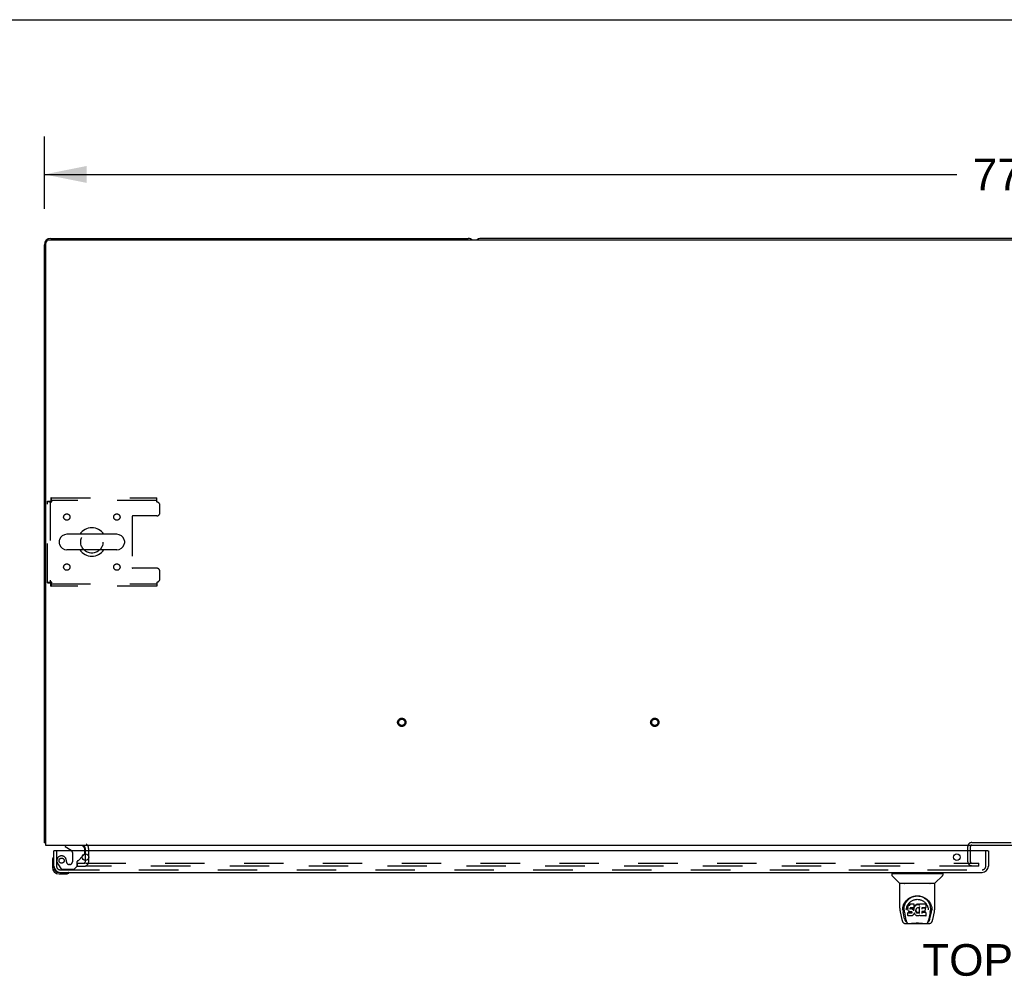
# Model space of a CAD drawing. Header units: inches. Extents: x 0 to 283, y 0 to 183.
# Tile 75 of 82: x 48 to 87, y 146 to 183. Entities that reach past the tile are written whole.
import ezdxf

# ---------------------------------------------------------------- set-up
doc = ezdxf.new("R2010")
doc.units = ezdxf.units.IN
doc.header["$LTSCALE"] = 15.583333
doc.header["$MEASUREMENT"] = 0
doc.linetypes.add('HIDDEN', pattern=[0.2, 0.1, -0.1])
doc.layers.get('0').update_dxf_attribs({"linetype": 'CONTINUOUS'})
for name, color, linetype in [('DEFAULT_2', 8, 'HIDDEN'), ('DIMENSIONS', 7, 'CONTINUOUS'), ('SECONDARY_OR_LEFT_DOOR_ASSEMBLY', 7, 'CONTINUOUS')]:
    doc.layers.add(name, color=color, linetype=linetype)
doc.styles.get("Standard").update_dxf_attribs({"font": 'arial.ttf'})
doc.dimstyles.new('DIMSTYLE_1', dxfattribs={"dimtxt": 1.25, "dimasz": 1.666667, "dimexe": 0.09, "dimexo": 0.07, "dimgap": 0.0375, "dimtad": 0, "dimtih": 1, "dimtoh": 1, "dimzin": 4, "dimdsep": 46, "dimtxsty": 'Standard', "dimblk": '_FILLED', "dimblk1": '_FILLED', "dimblk2": '_FILLED', "dimcen": 0.09, "dimadec": 3, "dimazin": 1, "dimtfac": 1, "dimtdec": 3, "dimtofl": 0, "dimtmove": 0, "dimatfit": 3, "dimldrblk": '_FILLED', "dimfxl": 0, "dimtolj": 1, "dimtzin": 4, "dimarcsym": 0})

# ---------------------------------------------------------------- blocks, each defined once
blk = doc.blocks.new('_FILLED')
at = {"color": 0, "linetype": 'ByBlock'}
blk.add_solid([(0, 0), (-1, 0.2), (-1, -0.2)], dxfattribs=at)
blk = doc.blocks.new('*D1')
at = {"layer": 'DIMENSIONS', "color": 2, "linetype": 'Continuous'}
for p, q in [((48.767, 175.854), (48.767, 178.718)), ((126.517, 175.854), (126.517, 178.718)), ((48.767, 177.218), (84.833, 177.218)), ((126.517, 177.218), (90.451, 177.218))]:
    blk.add_line(p, q, dxfattribs=at)
at = {"layer": 'DIMENSIONS', "color": 2, "linetype": 'Continuous', "xscale": 1.6666666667, "yscale": 1.6666666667, "zscale": 1.6666666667, "rotation": 180}
blk.add_blockref('_FILLED', (48.767, 177.218), dxfattribs=at)
at = {"layer": 'DIMENSIONS', "color": 2, "linetype": 'Continuous', "xscale": 1.6666666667, "yscale": 1.6666666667, "zscale": 1.6666666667}
blk.add_blockref('_FILLED', (126.517, 177.218), dxfattribs=at)
at = {"layer": 'DIMENSIONS', "color": 2, "linetype": 'Continuous', "insert": (87.642, 177.843), "char_height": 1.25, "width": 4.36803, "attachment_point": 2, "line_spacing_factor": 0.9}
blk.add_mtext('77.75', dxfattribs=at)

msp = doc.modelspace()

# ---------------------------------------------------------------- linework, layer by layer
at = {"color": 7, "linetype": 'Continuous'}
for p, q in [((0, 183.333), (283.333, 183.333)), ((48.767, 150.813), (48.767, 174.438)), ((48.83, 150.688), (48.83, 174.5)), ((126.33, 174.625), (48.955, 174.625)), ((49.017, 174.688), (65.517, 174.688)), ((109.267, 174.688), (66.017, 174.688)), ((49.355, 162.731), (49.355, 162.644)), ((51.63, 162.994), (49.655, 162.994)), ((51.93, 162.731), (51.93, 162.644)), ((51.63, 162.382), (49.655, 162.382)), ((48.767, 150.813), (48.83, 150.813)), ((48.828, 150.775), (48.83, 150.776)), ((126.455, 150.688), (48.83, 150.688)), ((50.392, 150.484), (50.392, 150.563)), ((50.392, 150.101), (50.392, 150.367))]:
    msp.add_line(p, q, dxfattribs=at)
for points in [[(48.798, 150.791), (48.791, 150.793), (48.788, 150.795), (48.784, 150.796), (48.781, 150.797), (48.779, 150.799), (48.776, 150.8), (48.774, 150.801), (48.772, 150.803), (48.771, 150.804), (48.769, 150.806), (48.768, 150.808), (48.768, 150.809), (48.767, 150.811), (48.767, 150.813)], [(48.828, 150.775), (48.826, 150.777), (48.823, 150.779), (48.82, 150.781), (48.817, 150.783), (48.814, 150.784), (48.81, 150.786), (48.806, 150.788), (48.802, 150.789), (48.798, 150.791)]]:
    msp.add_lwpolyline(points, dxfattribs=at)
for centre, radius, start, end in [((49.017, 174.438), 0.25, 90, 180), ((48.955, 174.5), 0.125, 90, 180), ((65.517, 174.438), 0.25, 48.5954, 90), ((66.017, 174.438), 0.25, 90, 131.404), ((50.642, 162.688), 0.562, 32.9567, 147.0433), ((49.498, 162.731), 0.144, 164.3697, 180), ((49.655, 162.688), 0.306, 90, 164.3697), ((51.63, 162.688), 0.306, 15.6303, 90), ((51.786, 162.731), 0.144, 0, 15.6303), ((49.498, 162.644), 0.144, 180, 195.6303), ((49.655, 162.688), 0.306, 195.6303, 270), ((50.642, 162.688), 0.562, 212.956, 327.044), ((51.63, 162.688), 0.306, 270, 344.3697), ((51.786, 162.644), 0.144, 344.3697, 360), ((49.017, 150.938), 0.25, 220.7609, 221.3932), ((50.267, 150.563), 0.125, 0, 90)]:
    msp.add_arc(centre, radius, start, end, dxfattribs=at)
at = {"layer": 'DEFAULT_2', "color": 8, "linetype": 'HIDDEN'}
for p, q in [((48.892, 161.072), (48.892, 164.304)), ((48.892, 164.304), (48.996, 164.304)), ((48.996, 164.304), (48.996, 161.072)), ((49.026, 164.438), (49.026, 164.334)), ((49.026, 164.438), (53.205, 164.438)), ((53.205, 164.334), (49.026, 164.334)), ((49.059, 164.271), (49.054, 164.285)), ((53.205, 164.271), (53.205, 164.438)), ((53.33, 163.844), (53.33, 164.146)), ((52.23, 163.689), (52.23, 161.686)), ((53.205, 163.719), (52.26, 163.719)), ((53.205, 161.656), (52.26, 161.656)), ((53.33, 161.23), (53.33, 161.531)), ((48.892, 161.072), (48.996, 161.072)), ((49.026, 160.938), (49.026, 161.042)), ((49.026, 161.042), (53.205, 161.042)), ((53.205, 160.938), (49.026, 160.938)), ((49.059, 161.105), (49.045, 161.1)), ((53.205, 161.105), (53.205, 160.938)), ((85.267, 150.049), (85.267, 150.658)), ((85.371, 150.049), (85.371, 150.658)), ((85.421, 150.812), (88.613, 150.812)), ((85.421, 150.708), (88.613, 150.708)), ((50.392, 150.367), (50.392, 150.484)), ((50.517, 150.063), (50.517, 150.563)), ((50.08, 149.875), (50.08, 150)), ((50.08, 150), (50.396, 150)), ((50.08, 149.875), (50.396, 149.875)), ((50.392, 150.063), (50.392, 150.101)), ((50.423, 150), (85.705, 150)), ((85.705, 149.875), (50.423, 149.875)), ((85.705, 149.875), (85.705, 150))]:
    msp.add_line(p, q, dxfattribs=at)
for points in [[(48.892, 164.304), (48.893, 164.301), (48.896, 164.299), (48.901, 164.297), (48.909, 164.294), (48.918, 164.292), (48.929, 164.29), (48.941, 164.287), (48.955, 164.285), (48.97, 164.283), (48.987, 164.28), (49.004, 164.278), (49.022, 164.275), (49.04, 164.273), (49.059, 164.271)], [(48.996, 164.304), (48.996, 164.301), (48.998, 164.299), (49, 164.297), (49.002, 164.294), (49.006, 164.292), (49.01, 164.29), (49.015, 164.287), (49.02, 164.285), (49.026, 164.283), (49.032, 164.28), (49.038, 164.278), (49.045, 164.275), (49.059, 164.271)], [(49.059, 164.271), (49.057, 164.289), (49.054, 164.308), (49.052, 164.326), (49.05, 164.343), (49.047, 164.36), (49.045, 164.375), (49.043, 164.389), (49.04, 164.401), (49.038, 164.412), (49.035, 164.421), (49.033, 164.428), (49.031, 164.434), (49.028, 164.437), (49.026, 164.438)], [(49.054, 164.285), (49.052, 164.292), (49.05, 164.298), (49.047, 164.304), (49.045, 164.31), (49.043, 164.315), (49.04, 164.32), (49.038, 164.324), (49.035, 164.327), (49.033, 164.33), (49.031, 164.332), (49.028, 164.333), (49.026, 164.334)], [(49.059, 161.105), (49.04, 161.102), (49.022, 161.1), (49.004, 161.098), (48.987, 161.095), (48.97, 161.093), (48.955, 161.091), (48.941, 161.088), (48.929, 161.086), (48.918, 161.084), (48.909, 161.081), (48.901, 161.079), (48.896, 161.076), (48.893, 161.074), (48.892, 161.072)], [(49.045, 161.1), (49.038, 161.098), (49.032, 161.095), (49.026, 161.093), (49.02, 161.091), (49.015, 161.088), (49.01, 161.086), (49.006, 161.084), (49.002, 161.081), (49, 161.079), (48.998, 161.076), (48.996, 161.074), (48.996, 161.072)], [(49.026, 160.938), (49.028, 160.939), (49.031, 160.942), (49.033, 160.947), (49.035, 160.954), (49.038, 160.963), (49.04, 160.974), (49.043, 160.987), (49.045, 161.001), (49.047, 161.016), (49.05, 161.032), (49.052, 161.05), (49.054, 161.068), (49.057, 161.086), (49.059, 161.105)], [(49.026, 161.042), (49.028, 161.042), (49.031, 161.043), (49.033, 161.045), (49.035, 161.048), (49.038, 161.051), (49.04, 161.055), (49.043, 161.06), (49.045, 161.065), (49.047, 161.071), (49.05, 161.077), (49.052, 161.084), (49.054, 161.091), (49.059, 161.105)]]:
    msp.add_lwpolyline(points, dxfattribs=at)
for centre, radius in [((49.653, 163.677), 0.125), ((51.632, 163.677), 0.125), ((50.642, 162.688), 0.438), ((49.653, 161.698), 0.125), ((51.632, 161.698), 0.125), ((62.892, 155.563), 0.164), ((62.892, 155.563), 0.124), ((72.892, 155.563), 0.164), ((72.892, 155.563), 0.124)]:
    msp.add_circle(centre, radius, dxfattribs=at)
for centre, radius, start, end in [((53.205, 164.146), 0.125, 0, 90), ((53.205, 163.844), 0.125, 270, 360), ((52.26, 163.689), 0.03, 90, 180), ((52.26, 161.686), 0.03, 180, 270), ((53.205, 161.531), 0.125, 0, 90), ((53.205, 161.23), 0.125, 270, 360), ((50.267, 150.563), 0.25, 0, 49.2391), ((85.421, 150.658), 0.154, 90, 180), ((85.421, 150.658), 0.05, 90, 180), ((50.33, 150.063), 0.188, 270, 360), ((50.33, 150.063), 0.0625, 270, 360), ((85.421, 150.049), 0.154, 180, 270), ((85.421, 150.049), 0.05, 180, 270)]:
    msp.add_arc(centre, radius, start, end, dxfattribs=at)
at = {"layer": 'SECONDARY_OR_LEFT_DOOR_ASSEMBLY', "color": 7, "linetype": 'Continuous'}
for p, q in [((49.584, 150.688), (49.584, 150.649)), ((49.584, 150.649), (49.822, 150.511)), ((49.129, 150.225), (49.127, 150.218)), ((49.162, 150.484), (49.142, 150.484)), ((50.261, 150.257), (50.342, 150.337)), ((50.371, 150.484), (50.371, 150.531)), ((86.06, 150.484), (86.08, 150.484)), ((49.082, 150.089), (49.082, 149.833)), ((49.142, 149.876), (49.142, 149.833)), ((49.345, 149.57), (49.601, 149.57)), ((49.639, 149.573), (49.601, 149.57)), ((49.73, 149.615), (49.737, 149.616)), ((82.263, 149.582), (82.263, 149.528)), ((82.271, 149.59), (84.263, 149.59)), ((82.569, 149.205), (82.275, 149.5)), ((82.322, 149.59), (82.322, 149.63)), ((83.965, 149.205), (84.259, 149.5)), ((84.212, 149.59), (84.212, 149.63)), ((84.271, 149.582), (84.271, 149.528)), ((82.578, 148.217), (82.578, 149.181)), ((83.948, 149.189), (82.586, 149.189)), ((83.944, 149.197), (82.59, 149.197)), ((82.652, 149.197), (82.65, 149.193)), ((83.884, 149.193), (83.882, 149.197)), ((83.884, 149.193), (83.884, 149.193)), ((83.956, 148.218), (83.956, 149.181)), ((82.835, 148.472), (82.86, 148.506)), ((82.892, 148.27), (82.89, 148.245)), ((82.897, 148.295), (82.892, 148.27)), ((82.892, 148.235), (82.892, 148.27)), ((82.906, 148.32), (82.897, 148.295)), ((82.897, 148.26), (82.897, 148.295)), ((82.921, 148.341), (82.906, 148.32)), ((82.907, 148.284), (82.906, 148.32)), ((82.931, 148.351), (82.921, 148.341)), ((82.922, 148.306), (82.921, 148.341)), ((82.942, 148.359), (82.931, 148.351)), ((82.931, 148.315), (82.931, 148.351)), ((82.965, 148.369), (82.942, 148.359)), ((82.942, 148.322), (82.942, 148.359)), ((82.991, 148.378), (82.965, 148.369)), ((82.965, 148.333), (82.965, 148.369)), ((83.144, 148.378), (82.991, 148.378)), ((82.991, 148.341), (82.991, 148.378)), ((82.991, 148.341), (82.991, 148.339)), ((83.143, 148.343), (83.144, 148.378)), ((83.144, 148.288), (83.143, 148.264)), ((83.146, 148.27), (83.143, 148.261)), ((83.145, 148.323), (83.144, 148.378)), ((83.144, 148.288), (83.145, 148.323)), ((83.157, 148.291), (83.146, 148.27)), ((83.147, 148.235), (83.146, 148.27)), ((83.171, 148.31), (83.157, 148.291)), ((83.158, 148.255), (83.157, 148.291)), ((83.186, 148.328), (83.171, 148.31)), ((83.171, 148.274), (83.171, 148.31)), ((83.203, 148.344), (83.186, 148.328)), ((83.186, 148.292), (83.186, 148.328)), ((83.223, 148.358), (83.203, 148.344)), ((83.203, 148.308), (83.203, 148.344)), ((83.245, 148.368), (83.223, 148.358)), ((83.223, 148.322), (83.223, 148.358)), ((83.269, 148.374), (83.245, 148.368)), ((83.245, 148.332), (83.245, 148.368)), ((83.292, 148.376), (83.269, 148.374)), ((83.269, 148.337), (83.269, 148.374)), ((83.269, 148.336), (83.269, 148.337)), ((83.292, 148.376), (83.316, 148.376)), ((83.292, 148.339), (83.292, 148.376)), ((83.292, 148.338), (83.292, 148.339)), ((83.329, 148.374), (83.316, 148.376)), ((83.316, 148.339), (83.316, 148.376)), ((83.316, 148.337), (83.316, 148.339)), ((83.342, 148.369), (83.329, 148.374)), ((83.329, 148.337), (83.329, 148.374)), ((83.356, 148.275), (83.34, 148.236)), ((83.354, 148.361), (83.342, 148.369)), ((83.342, 148.333), (83.342, 148.369)), ((83.602, 148.375), (83.354, 148.375)), ((83.355, 148.326), (83.354, 148.375)), ((83.36, 148.023), (83.355, 148.275)), ((83.357, 148.281), (83.356, 148.279)), ((83.356, 148.279), (83.356, 148.278)), ((83.356, 148.278), (83.356, 148.278)), ((83.356, 148.278), (83.356, 148.277)), ((83.356, 148.277), (83.356, 148.277)), ((83.356, 148.277), (83.356, 148.277)), ((83.356, 148.277), (83.356, 148.276)), ((83.356, 148.276), (83.356, 148.276)), ((83.357, 148.284), (83.357, 148.282)), ((83.357, 148.282), (83.357, 148.281)), ((83.617, 148.25), (83.619, 148.359)), ((83.618, 148.39), (83.635, 148.365)), ((83.824, 148.295), (83.837, 148.244)), ((82.593, 148.074), (82.658, 147.769)), ((82.685, 148.133), (82.689, 148.191)), ((82.685, 148.134), (82.685, 148.133)), ((82.689, 148.191), (82.698, 148.244)), ((82.699, 148.251), (82.699, 148.196)), ((82.767, 147.801), (82.71, 148.077)), ((82.746, 148.143), (82.748, 148.118)), ((82.757, 148.053), (82.819, 147.749)), ((82.831, 148.147), (82.831, 148.146)), ((82.891, 148.211), (82.89, 148.245)), ((82.892, 148.186), (82.891, 148.211)), ((82.891, 148.211), (82.891, 148.211)), ((82.897, 148.161), (82.892, 148.186)), ((82.892, 148.186), (82.892, 148.186)), ((82.904, 148.044), (82.896, 148.036)), ((82.898, 147.923), (82.896, 148.036)), ((82.906, 148.138), (82.897, 148.161)), ((82.897, 148.161), (82.897, 148.161)), ((82.905, 147.916), (82.899, 147.923)), ((82.966, 148.045), (82.904, 148.044)), ((82.905, 148.008), (82.904, 148.044)), ((82.905, 147.916), (82.906, 147.916)), ((82.906, 148.138), (82.906, 148.137)), ((82.92, 148.116), (82.906, 148.137)), ((83.051, 147.916), (82.906, 147.916)), ((82.937, 148.098), (82.92, 148.116)), ((82.92, 148.116), (82.92, 148.116)), ((82.959, 148.084), (82.937, 148.098)), ((82.937, 148.098), (82.937, 148.098)), ((82.971, 148.08), (82.959, 148.084)), ((82.959, 148.084), (82.959, 148.084)), ((83.027, 148.045), (82.966, 148.045)), ((82.966, 148.008), (82.966, 148.045)), ((82.966, 148.008), (82.966, 148.007)), ((82.984, 148.077), (82.971, 148.08)), ((82.981, 148.213), (82.98, 148.199)), ((82.98, 148.193), (82.98, 148.211)), ((82.983, 148.226), (82.981, 148.213)), ((82.985, 148.219), (82.982, 148.223)), ((82.982, 148.188), (82.982, 148.223)), ((82.984, 148.23), (82.983, 148.226)), ((82.987, 148.232), (82.984, 148.23)), ((82.984, 148.183), (82.985, 148.219)), ((83.032, 148.077), (82.984, 148.077)), ((82.989, 148.216), (82.985, 148.219)), ((82.999, 148.236), (82.987, 148.232)), ((82.988, 148.18), (82.989, 148.216)), ((83, 148.213), (82.989, 148.216)), ((83.012, 148.237), (82.999, 148.236)), ((83.023, 148.214), (83, 148.213)), ((83, 148.176), (83, 148.213)), ((83, 148.175), (83, 148.176)), ((83.125, 148.237), (83.012, 148.237)), ((83.012, 148.237), (83.012, 148.237)), ((83.048, 148.213), (83.023, 148.214)), ((83.023, 148.177), (83.023, 148.214)), ((83.023, 148.176), (83.023, 148.177)), ((83.04, 148.046), (83.027, 148.045)), ((83.027, 148.009), (83.027, 148.045)), ((83.027, 148.009), (83.027, 148.007)), ((83.032, 148.077), (83.032, 148.078)), ((83.038, 148.076), (83.032, 148.077)), ((83.044, 148.075), (83.038, 148.076)), ((83.045, 148.049), (83.04, 148.046)), ((83.041, 148.01), (83.04, 148.046)), ((83.048, 148.071), (83.043, 148.075)), ((83.049, 148.053), (83.045, 148.049)), ((83.045, 148.013), (83.045, 148.049)), ((83.073, 148.207), (83.048, 148.213)), ((83.048, 148.176), (83.048, 148.213)), ((83.048, 148.174), (83.048, 148.176)), ((83.052, 148.066), (83.048, 148.071)), ((83.055, 148.061), (83.049, 148.053)), ((83.05, 148.017), (83.049, 148.053)), ((83.064, 147.918), (83.051, 147.916)), ((83.051, 147.916), (83.051, 147.917)), ((83.058, 148.054), (83.052, 148.067)), ((83.061, 148.041), (83.058, 148.055)), ((83.058, 148.029), (83.058, 148.055)), ((83.06, 148.035), (83.06, 148.045)), ((83.076, 147.922), (83.064, 147.918)), ((83.086, 148.201), (83.073, 148.207)), ((83.073, 148.17), (83.073, 148.207)), ((83.097, 147.936), (83.076, 147.922)), ((83.076, 147.922), (83.076, 147.922)), ((83.085, 148.165), (83.086, 148.201)), ((83.097, 148.193), (83.086, 148.201)), ((83.096, 148.157), (83.097, 148.193)), ((83.115, 148.175), (83.097, 148.193)), ((83.115, 147.953), (83.097, 147.936)), ((83.097, 147.936), (83.097, 147.936)), ((83.114, 148.14), (83.115, 148.175)), ((83.124, 148.161), (83.115, 148.175)), ((83.122, 147.964), (83.115, 147.953)), ((83.115, 147.953), (83.115, 147.953)), ((83.128, 147.975), (83.122, 147.964)), ((83.122, 147.964), (83.122, 147.964)), ((83.128, 148.203), (83.124, 148.161)), ((83.125, 148.124), (83.124, 148.161)), ((83.137, 148.238), (83.125, 148.237)), ((83.125, 148.237), (83.125, 148.237)), ((83.126, 148.117), (83.126, 148.118)), ((83.132, 148.226), (83.128, 148.203)), ((83.128, 148.168), (83.128, 148.203)), ((83.137, 147.998), (83.128, 147.975)), ((83.128, 147.975), (83.128, 147.975)), ((83.135, 148.237), (83.132, 148.226)), ((83.132, 148.191), (83.132, 148.226)), ((83.142, 148.25), (83.137, 148.238)), ((83.144, 148.021), (83.137, 147.998)), ((83.137, 147.998), (83.137, 147.998)), ((83.138, 148.213), (83.138, 148.239)), ((83.143, 148.264), (83.142, 148.25)), ((83.142, 148.25), (83.142, 148.25)), ((83.143, 148.264), (83.143, 148.264)), ((83.143, 148.033), (83.143, 148.034)), ((83.143, 148.032), (83.143, 148.033)), ((83.144, 148.031), (83.144, 148.032)), ((83.144, 148.032), (83.143, 148.032)), ((83.144, 148.031), (83.144, 148.031)), ((83.164, 147.994), (83.144, 148.03)), ((83.144, 148.03), (83.144, 148.022)), ((83.144, 148.022), (83.144, 148.021)), ((83.178, 147.975), (83.164, 147.994)), ((83.164, 147.994), (83.164, 147.994)), ((83.193, 147.958), (83.178, 147.975)), ((83.178, 147.975), (83.178, 147.975)), ((83.21, 147.943), (83.193, 147.958)), ((83.193, 147.958), (83.193, 147.958)), ((83.21, 148.138), (83.209, 148.112)), ((83.213, 148.164), (83.21, 148.138)), ((83.21, 148.134), (83.21, 148.139)), ((83.213, 148.122), (83.21, 148.134)), ((83.21, 148.1), (83.21, 148.134)), ((83.228, 147.929), (83.21, 147.943)), ((83.21, 147.943), (83.21, 147.943)), ((83.212, 148.087), (83.213, 148.122)), ((83.217, 148.175), (83.213, 148.164)), ((83.222, 148.098), (83.213, 148.122)), ((83.223, 148.186), (83.217, 148.175)), ((83.236, 148.208), (83.222, 148.186)), ((83.235, 148.076), (83.222, 148.098)), ((83.222, 148.063), (83.222, 148.098)), ((83.239, 147.924), (83.228, 147.929)), ((83.228, 147.929), (83.228, 147.929)), ((83.234, 148.04), (83.235, 148.076)), ((83.243, 148.067), (83.235, 148.076)), ((83.244, 148.217), (83.236, 148.208)), ((83.249, 147.92), (83.239, 147.924)), ((83.239, 147.924), (83.239, 147.924)), ((83.242, 148.031), (83.243, 148.067)), ((83.252, 148.058), (83.243, 148.067)), ((83.253, 148.223), (83.244, 148.217)), ((83.272, 147.914), (83.25, 147.92)), ((83.262, 148.051), (83.252, 148.058)), ((83.252, 148.022), (83.252, 148.058)), ((83.276, 148.233), (83.253, 148.223)), ((83.273, 148.047), (83.262, 148.051)), ((83.262, 148.015), (83.262, 148.051)), ((83.294, 147.912), (83.272, 147.914)), ((83.286, 148.045), (83.273, 148.047)), ((83.273, 148.01), (83.273, 148.047)), ((83.287, 148.235), (83.276, 148.233)), ((83.285, 148.008), (83.286, 148.045)), ((83.285, 148.006), (83.285, 148.008)), ((83.286, 148.045), (83.298, 148.044)), ((83.298, 148.235), (83.287, 148.235)), ((83.317, 147.915), (83.294, 147.912)), ((83.294, 147.912), (83.294, 147.912)), ((83.309, 148.232), (83.298, 148.235)), ((83.31, 148.046), (83.298, 148.044)), ((83.298, 148.007), (83.298, 148.044)), ((83.298, 148.006), (83.298, 148.007)), ((83.321, 148.228), (83.309, 148.232)), ((83.322, 148.05), (83.31, 148.046)), ((83.31, 148.009), (83.31, 148.046)), ((83.339, 147.922), (83.317, 147.915)), ((83.333, 148.055), (83.322, 148.05)), ((83.322, 148.013), (83.322, 148.05)), ((83.344, 148.062), (83.333, 148.055)), ((83.334, 148.018), (83.333, 148.055)), ((83.339, 147.922), (83.34, 147.922)), ((83.358, 147.933), (83.34, 147.922)), ((83.344, 148.026), (83.344, 148.062)), ((83.364, 147.933), (83.358, 147.933)), ((83.362, 148.015), (83.362, 148.016)), ((83.363, 147.924), (83.363, 147.933)), ((83.603, 147.916), (83.372, 147.916)), ((83.572, 148.081), (83.443, 148.081)), ((83.444, 148.081), (83.443, 148.006)), ((83.603, 148.041), (83.443, 148.041)), ((83.445, 148.237), (83.444, 148.178)), ((83.602, 148.237), (83.445, 148.237)), ((83.572, 148.213), (83.445, 148.213)), ((83.583, 148.092), (83.585, 148.199)), ((83.612, 147.924), (83.613, 148.031)), ((83.701, 148.177), (83.703, 148.147)), ((83.703, 148.146), (83.703, 148.147)), ((83.777, 148.05), (83.715, 147.749)), ((83.768, 147.801), (83.824, 148.077)), ((83.835, 148.251), (83.836, 148.196)), ((83.849, 148.133), (83.849, 148.134)), ((83.876, 147.769), (83.941, 148.074)), ((82.782, 147.614), (83.752, 147.614)), ((82.826, 147.693), (82.832, 147.693)), ((82.832, 147.693), (82.835, 147.684)), ((82.836, 147.681), (82.835, 147.684)), ((82.997, 147.614), (83.02, 147.615)), ((83.045, 147.614), (83.043, 147.616)), ((83.49, 147.614), (83.491, 147.616)), ((83.698, 147.681), (83.699, 147.684)), ((83.699, 147.684), (83.702, 147.693)), ((83.702, 147.693), (83.709, 147.693))]:
    msp.add_line(p, q, dxfattribs=at)
at = {"layer": 'SECONDARY_OR_LEFT_DOOR_ASSEMBLY', "color": 8, "linetype": 'HIDDEN'}
for p, q in [((50.214, 150.688), (49.584, 150.688)), ((49.246, 150.484), (49.246, 149.876)), ((49.872, 150.424), (49.872, 150.045)), ((50.123, 150.118), (50.261, 150.257)), ((50.371, 150.408), (50.371, 150.484)), ((85.976, 149.876), (85.976, 150.484)), ((49.321, 149.933), (49.422, 149.788)), ((49.643, 150.045), (49.643, 150.033)), ((49.774, 149.947), (49.741, 149.947)), ((49.938, 149.755), (50.064, 149.881)), ((50.064, 149.881), (50.064, 150.06)), ((49.389, 149.734), (85.833, 149.734)), ((49.487, 149.755), (49.938, 149.755))]:
    msp.add_line(p, q, dxfattribs=at)
at = {"layer": 'SECONDARY_OR_LEFT_DOOR_ASSEMBLY', "color": 3, "linetype": 'Continuous'}
for p, q in [((49.142, 149.876), (49.142, 150.484)), ((86.06, 150.484), (49.162, 150.484)), ((86.08, 150.484), (86.08, 149.876)), ((49.389, 149.63), (85.833, 149.63))]:
    msp.add_line(p, q, dxfattribs=at)
at = {"layer": 'SECONDARY_OR_LEFT_DOOR_ASSEMBLY', "color": 7, "linetype": 'Continuous'}
for points in [[(82.649, 149.191), (82.648, 149.191), (82.648, 149.19), (82.648, 149.189), (82.648, 149.189), (82.648, 149.189)], [(82.65, 149.193), (82.649, 149.192), (82.649, 149.191)], [(83.885, 149.191), (83.885, 149.192), (83.884, 149.193)], [(83.886, 149.189), (83.886, 149.189), (83.886, 149.189), (83.886, 149.19), (83.886, 149.191), (83.885, 149.191)], [(82.698, 148.244), (82.711, 148.296), (82.727, 148.343), (82.748, 148.388), (82.771, 148.43), (82.796, 148.468), (82.824, 148.504), (82.855, 148.537), (82.889, 148.568), (82.925, 148.596), (82.963, 148.622), (83.004, 148.645), (83.047, 148.665), (83.09, 148.68), (83.135, 148.693), (83.179, 148.701), (83.223, 148.706), (83.267, 148.708), (83.311, 148.706), (83.356, 148.701), (83.4, 148.693), (83.444, 148.68), (83.488, 148.664), (83.53, 148.645), (83.571, 148.622), (83.61, 148.596), (83.646, 148.568), (83.679, 148.537), (83.71, 148.503), (83.738, 148.468), (83.764, 148.429), (83.787, 148.388), (83.807, 148.343), (83.824, 148.295)], [(83.007, 148.632), (83.038, 148.649), (83.071, 148.664), (83.103, 148.675)], [(83.103, 148.675), (83.135, 148.685), (83.168, 148.692), (83.201, 148.698), (83.233, 148.701), (83.266, 148.702), (83.298, 148.701), (83.331, 148.698), (83.363, 148.693), (83.396, 148.686)], [(83.396, 148.686), (83.428, 148.676), (83.461, 148.665), (83.493, 148.651)], [(82.746, 148.143), (82.745, 148.167), (82.746, 148.214), (82.751, 148.261), (82.761, 148.307), (82.774, 148.352), (82.791, 148.395), (82.812, 148.435), (82.835, 148.472)], [(82.839, 148.214), (82.847, 148.249), (82.858, 148.281), (82.87, 148.311)], [(82.86, 148.506), (82.887, 148.537), (82.915, 148.565)], [(82.87, 148.311), (82.884, 148.339), (82.899, 148.365)], [(82.899, 148.365), (82.916, 148.389), (82.934, 148.412), (82.954, 148.434), (82.975, 148.455), (82.997, 148.473), (83.021, 148.491), (83.046, 148.507), (83.072, 148.521), (83.099, 148.534), (83.127, 148.544), (83.155, 148.553), (83.183, 148.559), (83.211, 148.564), (83.239, 148.566), (83.267, 148.567), (83.295, 148.566), (83.322, 148.564), (83.35, 148.559), (83.379, 148.553), (83.407, 148.544), (83.434, 148.534), (83.462, 148.521), (83.488, 148.507), (83.513, 148.491), (83.537, 148.474), (83.559, 148.455), (83.58, 148.434), (83.6, 148.413), (83.618, 148.39)], [(82.907, 148.284), (82.907, 148.284), (82.907, 148.284), (82.908, 148.283), (82.908, 148.283), (82.908, 148.283), (82.909, 148.283)], [(82.915, 148.565), (82.945, 148.59), (82.975, 148.613), (83.007, 148.632)], [(82.922, 148.305), (82.922, 148.305), (82.922, 148.305), (82.922, 148.305), (82.922, 148.305), (82.923, 148.304), (82.923, 148.304)], [(82.931, 148.315), (82.932, 148.314), (82.932, 148.314), (82.932, 148.314), (82.932, 148.314), (82.932, 148.314), (82.933, 148.313)], [(82.942, 148.322), (82.943, 148.322), (82.943, 148.322), (82.943, 148.322), (82.943, 148.321), (82.943, 148.321), (82.943, 148.321)], [(82.965, 148.333), (82.966, 148.332), (82.966, 148.332), (82.966, 148.332), (82.966, 148.332), (82.966, 148.331), (82.966, 148.331)], [(83.143, 148.341), (83.143, 148.34), (83.142, 148.34), (83.142, 148.34), (83.142, 148.34), (83.142, 148.34), (83.141, 148.339)], [(83.144, 148.288), (83.144, 148.288), (83.144, 148.288), (83.144, 148.288), (83.143, 148.287), (83.143, 148.287), (83.143, 148.287)], [(83.173, 148.273), (83.172, 148.273), (83.172, 148.273), (83.172, 148.273), (83.172, 148.274), (83.171, 148.274), (83.171, 148.274)], [(83.188, 148.29), (83.187, 148.29), (83.187, 148.291), (83.187, 148.291), (83.187, 148.291), (83.186, 148.291), (83.186, 148.292)], [(83.205, 148.306), (83.204, 148.307), (83.204, 148.307), (83.204, 148.307), (83.204, 148.307), (83.203, 148.308), (83.203, 148.308)], [(83.224, 148.321), (83.224, 148.321), (83.223, 148.321), (83.223, 148.321), (83.223, 148.321), (83.223, 148.322), (83.223, 148.322)], [(83.246, 148.33), (83.246, 148.33), (83.246, 148.331), (83.245, 148.331), (83.245, 148.331), (83.245, 148.331), (83.245, 148.332)], [(83.328, 148.336), (83.329, 148.336), (83.329, 148.336), (83.329, 148.336), (83.329, 148.336), (83.329, 148.337), (83.329, 148.337)], [(83.341, 148.331), (83.341, 148.332), (83.341, 148.332), (83.341, 148.332), (83.341, 148.332), (83.341, 148.333), (83.342, 148.333)], [(83.356, 148.337), (83.356, 148.337), (83.356, 148.338), (83.356, 148.338), (83.355, 148.338), (83.355, 148.338), (83.355, 148.339)], [(83.357, 148.321), (83.356, 148.321), (83.356, 148.322), (83.356, 148.323), (83.355, 148.323), (83.355, 148.324), (83.355, 148.324)], [(83.356, 148.276), (83.356, 148.276), (83.356, 148.276)], [(83.356, 148.276), (83.356, 148.276), (83.356, 148.275), (83.356, 148.275)], [(83.493, 148.651), (83.524, 148.634), (83.555, 148.615), (83.586, 148.593), (83.616, 148.568), (83.644, 148.541), (83.672, 148.51), (83.697, 148.476), (83.721, 148.438), (83.741, 148.398), (83.759, 148.355), (83.773, 148.31), (83.782, 148.263), (83.788, 148.216)], [(83.635, 148.365), (83.65, 148.339), (83.664, 148.311)], [(83.664, 148.311), (83.676, 148.281), (83.687, 148.249), (83.695, 148.214), (83.701, 148.177)], [(82.578, 148.218), (82.579, 148.184), (82.582, 148.144), (82.587, 148.105), (82.593, 148.074)], [(82.699, 148.196), (82.699, 148.162), (82.703, 148.118), (82.71, 148.077)], [(82.748, 148.118), (82.75, 148.098), (82.753, 148.074), (82.757, 148.053)], [(82.831, 148.147), (82.834, 148.177), (82.839, 148.214)], [(82.891, 148.211), (82.891, 148.21), (82.891, 148.21), (82.891, 148.21), (82.892, 148.21), (82.892, 148.209), (82.893, 148.209)], [(82.892, 148.235), (82.892, 148.235), (82.893, 148.235), (82.893, 148.234), (82.893, 148.234), (82.894, 148.234), (82.894, 148.234)], [(82.892, 148.186), (82.892, 148.186), (82.892, 148.185), (82.893, 148.185), (82.893, 148.185), (82.893, 148.185), (82.894, 148.185)], [(82.897, 148.26), (82.897, 148.26), (82.898, 148.259), (82.898, 148.259), (82.898, 148.259), (82.899, 148.259), (82.899, 148.259)], [(82.897, 148.161), (82.897, 148.161), (82.897, 148.16), (82.897, 148.16), (82.898, 148.16), (82.898, 148.16)], [(82.897, 148.001), (82.897, 148.001), (82.898, 148), (82.898, 148), (82.898, 148), (82.899, 148), (82.899, 148)], [(82.898, 147.923), (82.898, 147.923), (82.899, 147.923)], [(82.899, 147.923), (82.899, 147.923), (82.899, 147.923), (82.9, 147.922), (82.9, 147.923)], [(82.905, 148.008), (82.905, 148.007), (82.905, 148.007), (82.905, 148.007), (82.905, 148.007), (82.905, 148.006), (82.905, 148.006)], [(82.906, 148.137), (82.906, 148.137), (82.907, 148.137), (82.907, 148.137), (82.908, 148.137)], [(82.906, 147.916), (82.906, 147.916), (82.906, 147.916), (82.906, 147.916), (82.906, 147.916), (82.906, 147.916), (82.906, 147.917)], [(82.92, 148.116), (82.92, 148.116), (82.92, 148.116), (82.92, 148.116), (82.921, 148.116), (82.921, 148.116)], [(82.937, 148.098), (82.938, 148.098), (82.938, 148.098), (82.938, 148.098), (82.939, 148.098)], [(82.959, 148.084), (82.959, 148.084), (82.959, 148.084), (82.96, 148.085)], [(82.971, 148.08), (82.971, 148.08), (82.972, 148.08), (82.972, 148.08)], [(82.978, 148.198), (82.978, 148.198), (82.979, 148.198), (82.979, 148.198), (82.979, 148.198), (82.98, 148.199), (82.98, 148.199)], [(82.978, 148.191), (82.979, 148.191), (82.979, 148.192), (82.979, 148.192), (82.98, 148.192), (82.98, 148.192), (82.98, 148.193)], [(82.979, 148.212), (82.979, 148.212), (82.98, 148.212), (82.98, 148.212), (82.98, 148.213), (82.981, 148.213), (82.981, 148.213)], [(82.98, 148.186), (82.98, 148.186), (82.981, 148.186), (82.981, 148.186), (82.981, 148.187), (82.981, 148.187), (82.982, 148.187)], [(82.981, 148.225), (82.981, 148.225), (82.982, 148.226), (82.982, 148.226), (82.982, 148.226), (82.983, 148.226)], [(82.983, 148.23), (82.983, 148.229), (82.984, 148.229), (82.984, 148.23), (82.984, 148.23)], [(82.983, 148.182), (82.983, 148.182), (82.984, 148.182), (82.984, 148.182), (82.984, 148.182), (82.984, 148.183), (82.984, 148.183)], [(82.984, 148.077), (82.984, 148.077), (82.984, 148.078), (82.984, 148.078)], [(82.986, 148.232), (82.986, 148.232), (82.987, 148.232), (82.987, 148.232), (82.987, 148.232)], [(82.987, 148.178), (82.988, 148.179), (82.988, 148.179), (82.988, 148.179), (82.988, 148.179), (82.988, 148.179), (82.988, 148.18)], [(82.998, 148.236), (82.998, 148.236), (82.998, 148.236), (82.999, 148.236)], [(83.038, 148.076), (83.038, 148.076), (83.039, 148.077), (83.039, 148.077)], [(83.04, 148.01), (83.041, 148.009), (83.041, 148.009), (83.041, 148.009), (83.041, 148.009), (83.041, 148.008), (83.041, 148.008)], [(83.044, 148.075), (83.044, 148.075), (83.044, 148.075), (83.044, 148.075)], [(83.045, 148.012), (83.045, 148.012), (83.046, 148.012), (83.046, 148.012), (83.046, 148.011), (83.046, 148.011), (83.046, 148.011)], [(83.048, 148.071), (83.048, 148.071), (83.049, 148.071), (83.049, 148.071), (83.049, 148.071)], [(83.05, 148.017), (83.05, 148.017), (83.05, 148.017), (83.05, 148.016), (83.051, 148.016), (83.051, 148.016), (83.051, 148.016)], [(83.052, 148.066), (83.052, 148.066), (83.053, 148.066), (83.053, 148.066), (83.054, 148.066)], [(83.058, 148.054), (83.058, 148.054), (83.059, 148.054), (83.059, 148.054), (83.059, 148.054), (83.06, 148.054)], [(83.058, 148.029), (83.058, 148.028), (83.059, 148.028), (83.059, 148.028), (83.059, 148.028), (83.06, 148.028), (83.06, 148.027)], [(83.06, 148.035), (83.06, 148.034), (83.06, 148.034), (83.061, 148.034), (83.061, 148.034), (83.062, 148.033), (83.062, 148.033)], [(83.061, 148.041), (83.061, 148.041), (83.061, 148.04), (83.061, 148.04), (83.062, 148.04), (83.062, 148.04), (83.062, 148.04)], [(83.064, 147.918), (83.064, 147.918), (83.064, 147.918), (83.064, 147.918)], [(83.072, 148.169), (83.073, 148.169), (83.073, 148.169), (83.073, 148.17), (83.073, 148.17), (83.073, 148.17), (83.073, 148.17)], [(83.076, 147.922), (83.076, 147.922), (83.076, 147.922), (83.075, 147.922)], [(83.084, 148.163), (83.085, 148.164), (83.085, 148.164), (83.085, 148.164), (83.085, 148.164), (83.085, 148.165), (83.085, 148.165)], [(83.095, 148.156), (83.095, 148.156), (83.096, 148.156), (83.096, 148.156), (83.096, 148.157), (83.096, 148.157), (83.096, 148.157)], [(83.097, 147.936), (83.097, 147.936), (83.096, 147.936), (83.096, 147.936), (83.096, 147.936)], [(83.113, 148.138), (83.113, 148.138), (83.113, 148.138), (83.114, 148.139), (83.114, 148.139), (83.114, 148.139), (83.114, 148.139)], [(83.115, 147.953), (83.115, 147.953), (83.114, 147.953), (83.114, 147.953), (83.114, 147.953), (83.113, 147.953)], [(83.122, 147.964), (83.122, 147.964), (83.121, 147.963), (83.121, 147.963), (83.12, 147.963)], [(83.126, 148.118), (83.125, 148.12), (83.125, 148.121), (83.125, 148.122), (83.125, 148.123)], [(83.128, 147.975), (83.127, 147.975), (83.127, 147.974), (83.126, 147.974), (83.126, 147.974)], [(83.13, 148.167), (83.13, 148.167), (83.129, 148.167), (83.129, 148.167), (83.129, 148.168), (83.128, 148.168), (83.128, 148.168)], [(83.134, 148.189), (83.134, 148.19), (83.133, 148.19), (83.133, 148.19), (83.133, 148.19), (83.132, 148.191), (83.132, 148.191)], [(83.137, 147.998), (83.137, 147.997), (83.136, 147.997), (83.136, 147.997), (83.136, 147.997), (83.135, 147.997)], [(83.137, 148.238), (83.137, 148.238), (83.136, 148.238), (83.136, 148.238), (83.136, 148.238)], [(83.137, 148.238), (83.137, 148.238), (83.137, 148.238), (83.137, 148.238)], [(83.14, 148.212), (83.14, 148.212), (83.139, 148.212), (83.139, 148.212), (83.139, 148.212), (83.138, 148.213), (83.138, 148.213)], [(83.142, 148.25), (83.141, 148.25), (83.141, 148.249), (83.141, 148.249), (83.14, 148.249), (83.14, 148.249)], [(83.143, 148.264), (83.143, 148.264), (83.143, 148.264), (83.143, 148.263), (83.142, 148.263), (83.142, 148.263), (83.141, 148.263)], [(83.144, 148.021), (83.144, 148.021), (83.143, 148.021), (83.143, 148.021), (83.143, 148.021), (83.142, 148.021), (83.142, 148.021)], [(83.143, 148.034), (83.143, 148.034), (83.143, 148.035)], [(83.144, 148.03), (83.144, 148.03), (83.144, 148.03), (83.144, 148.03), (83.144, 148.03), (83.144, 148.031), (83.144, 148.031), (83.144, 148.031)], [(83.144, 148.03), (83.144, 148.03), (83.144, 148.03), (83.144, 148.03), (83.144, 148.03)], [(83.149, 148.233), (83.148, 148.233), (83.148, 148.234), (83.147, 148.234), (83.147, 148.234), (83.147, 148.234), (83.147, 148.235)], [(83.159, 148.254), (83.159, 148.254), (83.159, 148.254), (83.159, 148.254), (83.158, 148.254), (83.158, 148.255), (83.158, 148.255)], [(83.164, 147.994), (83.165, 147.994), (83.165, 147.993), (83.166, 147.993), (83.166, 147.993)], [(83.178, 147.975), (83.178, 147.975), (83.178, 147.975), (83.178, 147.975), (83.179, 147.975), (83.179, 147.975)], [(83.193, 147.958), (83.193, 147.958), (83.193, 147.958), (83.194, 147.958), (83.194, 147.958)], [(83.209, 148.112), (83.209, 148.112), (83.208, 148.111), (83.208, 148.111), (83.208, 148.111), (83.207, 148.111), (83.207, 148.111)], [(83.21, 148.138), (83.21, 148.138), (83.21, 148.138), (83.209, 148.137), (83.209, 148.137), (83.208, 148.137), (83.208, 148.137)], [(83.21, 148.099), (83.21, 148.099), (83.209, 148.099), (83.209, 148.098), (83.209, 148.098), (83.208, 148.098), (83.208, 148.098)], [(83.212, 148.087), (83.212, 148.087), (83.212, 148.087), (83.212, 148.086), (83.211, 148.086), (83.211, 148.086), (83.21, 148.086)], [(83.21, 147.943), (83.21, 147.943), (83.21, 147.943), (83.211, 147.943), (83.211, 147.943)], [(83.213, 148.164), (83.213, 148.163), (83.213, 148.163), (83.212, 148.163), (83.212, 148.163), (83.211, 148.163)], [(83.217, 148.175), (83.217, 148.175), (83.217, 148.175), (83.216, 148.174), (83.216, 148.174), (83.215, 148.174)], [(83.222, 148.063), (83.222, 148.063), (83.221, 148.062), (83.221, 148.062), (83.221, 148.062), (83.22, 148.062), (83.22, 148.062)], [(83.222, 148.186), (83.222, 148.185), (83.222, 148.185), (83.221, 148.185), (83.221, 148.185)], [(83.228, 147.929), (83.228, 147.929), (83.228, 147.929), (83.229, 147.929), (83.229, 147.929)], [(83.233, 148.039), (83.233, 148.039), (83.233, 148.039), (83.234, 148.039), (83.234, 148.04), (83.234, 148.04), (83.234, 148.04)], [(83.236, 148.208), (83.236, 148.208), (83.236, 148.208), (83.236, 148.208), (83.235, 148.208), (83.235, 148.208)], [(83.239, 147.924), (83.239, 147.924), (83.239, 147.924), (83.239, 147.924)], [(83.241, 148.029), (83.241, 148.029), (83.241, 148.029), (83.242, 148.03), (83.242, 148.03), (83.242, 148.03), (83.242, 148.031)], [(83.244, 148.217), (83.243, 148.217), (83.243, 148.217), (83.243, 148.217), (83.242, 148.217)], [(83.25, 148.021), (83.251, 148.021), (83.251, 148.021), (83.251, 148.021), (83.251, 148.021), (83.251, 148.022), (83.252, 148.022)], [(83.25, 147.92), (83.25, 147.92), (83.25, 147.92), (83.25, 147.921)], [(83.253, 148.223), (83.252, 148.223), (83.252, 148.223), (83.252, 148.223)], [(83.261, 148.013), (83.261, 148.014), (83.261, 148.014), (83.262, 148.014), (83.262, 148.014), (83.262, 148.015), (83.262, 148.015)], [(83.272, 147.914), (83.272, 147.914), (83.272, 147.915), (83.272, 147.915)], [(83.273, 148.009), (83.273, 148.009), (83.273, 148.009), (83.273, 148.009), (83.273, 148.01), (83.273, 148.01), (83.273, 148.01)], [(83.276, 148.233), (83.276, 148.233), (83.276, 148.233), (83.275, 148.233)], [(83.287, 148.235), (83.287, 148.235), (83.287, 148.236), (83.287, 148.236)], [(83.298, 148.235), (83.298, 148.235), (83.298, 148.235), (83.298, 148.236)], [(83.309, 148.232), (83.31, 148.232), (83.31, 148.233), (83.31, 148.233)], [(83.311, 148.008), (83.311, 148.008), (83.31, 148.008), (83.31, 148.008), (83.31, 148.009), (83.31, 148.009), (83.31, 148.009)], [(83.317, 147.916), (83.317, 147.915), (83.317, 147.915), (83.317, 147.915)], [(83.321, 148.228), (83.321, 148.228), (83.323, 148.227), (83.325, 148.227), (83.328, 148.227), (83.33, 148.227), (83.332, 148.228), (83.334, 148.229), (83.336, 148.23), (83.337, 148.232), (83.338, 148.233), (83.339, 148.235), (83.34, 148.236)], [(83.322, 148.228), (83.322, 148.228), (83.321, 148.228), (83.321, 148.228)], [(83.323, 148.012), (83.323, 148.012), (83.323, 148.012), (83.322, 148.012), (83.322, 148.013), (83.322, 148.013), (83.322, 148.013)], [(83.335, 148.017), (83.334, 148.017), (83.334, 148.018), (83.334, 148.018), (83.334, 148.018), (83.334, 148.018), (83.334, 148.019)], [(83.339, 147.922), (83.339, 147.922), (83.339, 147.922), (83.339, 147.922)], [(83.359, 148.059), (83.359, 148.06), (83.358, 148.061), (83.357, 148.062), (83.356, 148.062), (83.356, 148.063), (83.355, 148.063), (83.354, 148.064), (83.353, 148.064), (83.352, 148.064), (83.352, 148.064), (83.351, 148.064), (83.35, 148.064)], [(83.358, 147.934), (83.358, 147.934), (83.358, 147.933), (83.358, 147.933), (83.358, 147.933), (83.358, 147.933), (83.358, 147.933)], [(83.362, 148.016), (83.361, 148.018), (83.361, 148.019), (83.36, 148.022)], [(83.363, 147.924), (83.364, 147.923), (83.364, 147.921), (83.365, 147.919), (83.367, 147.918), (83.368, 147.917), (83.37, 147.916), (83.371, 147.916), (83.372, 147.916)], [(83.365, 147.934), (83.365, 147.934), (83.365, 147.933), (83.365, 147.933), (83.364, 147.933), (83.364, 147.933), (83.364, 147.933)], [(83.441, 148.003), (83.441, 148.003), (83.441, 148.004), (83.441, 148.004), (83.441, 148.004), (83.442, 148.004), (83.442, 148.004)], [(83.442, 148.175), (83.442, 148.175), (83.443, 148.175), (83.443, 148.175), (83.443, 148.176), (83.443, 148.176), (83.444, 148.176)], [(83.442, 148.081), (83.442, 148.081), (83.442, 148.081), (83.443, 148.081), (83.443, 148.081), (83.443, 148.081), (83.443, 148.081)], [(83.443, 148.237), (83.444, 148.237), (83.444, 148.237), (83.444, 148.237), (83.444, 148.237), (83.445, 148.237), (83.445, 148.237)], [(83.572, 148.081), (83.573, 148.081), (83.575, 148.081), (83.576, 148.082), (83.578, 148.083), (83.579, 148.084), (83.581, 148.085), (83.582, 148.087), (83.582, 148.088), (83.583, 148.09), (83.583, 148.092)], [(83.602, 148.237), (83.604, 148.237), (83.606, 148.237), (83.608, 148.238), (83.61, 148.239), (83.612, 148.24), (83.614, 148.242), (83.615, 148.244), (83.616, 148.246), (83.617, 148.249), (83.617, 148.25)], [(83.603, 147.916), (83.604, 147.916), (83.606, 147.916), (83.607, 147.917), (83.609, 147.918), (83.61, 147.919), (83.611, 147.921), (83.611, 147.923), (83.612, 147.924)], [(83.777, 148.05), (83.777, 148.053), (83.778, 148.056), (83.779, 148.059), (83.779, 148.062), (83.78, 148.065), (83.78, 148.068), (83.781, 148.071), (83.781, 148.074), (83.782, 148.077), (83.782, 148.08), (83.783, 148.084), (83.783, 148.087), (83.783, 148.09), (83.784, 148.094), (83.784, 148.098), (83.785, 148.101), (83.785, 148.105), (83.785, 148.109), (83.786, 148.113), (83.786, 148.117), (83.788, 148.143)], [(83.788, 148.216), (83.789, 148.168), (83.788, 148.143)], [(83.824, 148.077), (83.831, 148.117), (83.835, 148.161), (83.836, 148.196)], [(83.837, 148.244), (83.845, 148.191), (83.849, 148.133)], [(83.941, 148.074), (83.947, 148.104), (83.952, 148.144), (83.955, 148.184), (83.956, 148.218)], [(82.658, 147.769), (82.661, 147.755), (82.666, 147.737), (82.671, 147.72), (82.676, 147.705), (82.682, 147.692), (82.688, 147.679), (82.694, 147.668), (82.702, 147.657), (82.71, 147.648), (82.719, 147.639), (82.729, 147.631), (82.74, 147.624), (82.753, 147.619), (82.766, 147.616)], [(82.766, 147.616), (82.779, 147.614), (82.782, 147.614)], [(82.767, 147.801), (82.77, 147.784), (82.775, 147.766), (82.78, 147.749), (82.786, 147.734), (82.792, 147.721), (82.798, 147.711), (82.805, 147.702), (82.812, 147.697), (82.82, 147.693), (82.826, 147.693)], [(82.819, 147.749), (82.821, 147.739), (82.824, 147.727), (82.827, 147.715), (82.829, 147.703), (82.832, 147.693)], [(82.872, 147.662), (82.867, 147.662), (82.862, 147.662), (82.858, 147.663), (82.853, 147.665), (82.849, 147.667), (82.845, 147.67), (82.842, 147.673), (82.839, 147.676), (82.837, 147.68), (82.836, 147.681)], [(82.836, 147.681), (82.842, 147.67), (82.848, 147.658), (82.855, 147.648), (82.862, 147.639), (82.869, 147.632), (82.877, 147.626), (82.886, 147.62), (82.895, 147.617), (82.905, 147.614), (82.912, 147.614)], [(82.997, 147.614), (83.018, 147.615), (83.041, 147.616)], [(83.02, 147.615), (83.049, 147.616), (83.078, 147.619), (83.109, 147.622), (83.14, 147.624), (83.171, 147.627), (83.203, 147.629), (83.235, 147.63), (83.267, 147.63), (83.299, 147.63), (83.331, 147.629), (83.363, 147.627), (83.394, 147.624), (83.425, 147.622), (83.455, 147.619), (83.485, 147.616)], [(83.041, 147.616), (83.066, 147.618), (83.092, 147.621), (83.119, 147.624), (83.147, 147.626), (83.176, 147.629), (83.206, 147.63), (83.236, 147.632), (83.267, 147.632), (83.297, 147.632), (83.328, 147.63), (83.358, 147.629), (83.387, 147.626), (83.415, 147.624), (83.442, 147.621), (83.468, 147.618)], [(83.468, 147.618), (83.493, 147.616), (83.516, 147.615), (83.538, 147.614)], [(83.485, 147.616), (83.514, 147.615), (83.538, 147.614)], [(83.623, 147.614), (83.63, 147.614), (83.639, 147.617), (83.649, 147.62), (83.657, 147.626), (83.665, 147.632), (83.672, 147.64), (83.679, 147.648), (83.686, 147.658), (83.692, 147.67), (83.698, 147.681)], [(83.662, 147.662), (83.667, 147.662), (83.672, 147.662), (83.677, 147.663), (83.681, 147.665), (83.685, 147.667), (83.689, 147.67), (83.692, 147.673), (83.695, 147.676), (83.697, 147.68), (83.698, 147.681)], [(83.702, 147.693), (83.705, 147.704), (83.708, 147.715), (83.711, 147.727), (83.713, 147.739), (83.715, 147.749)], [(83.709, 147.693), (83.715, 147.694), (83.722, 147.697), (83.729, 147.703), (83.736, 147.711), (83.743, 147.722), (83.749, 147.734), (83.754, 147.749), (83.759, 147.766), (83.764, 147.784), (83.768, 147.801)], [(83.752, 147.614), (83.754, 147.614), (83.768, 147.615)], [(83.768, 147.615), (83.781, 147.619), (83.793, 147.624), (83.805, 147.63), (83.815, 147.638), (83.824, 147.647), (83.832, 147.657), (83.84, 147.667), (83.846, 147.679), (83.852, 147.691), (83.858, 147.705), (83.863, 147.72), (83.868, 147.737), (83.873, 147.755), (83.876, 147.769)]]:
    msp.add_lwpolyline(points, dxfattribs=at)
at = {"layer": 'SECONDARY_OR_LEFT_DOOR_ASSEMBLY', "color": 3, "linetype": 'Continuous'}
for centre in [(50.392, 150.234), (84.83, 150.234)]:
    msp.add_circle(centre, 0.133, dxfattribs=at)
at = {"layer": 'SECONDARY_OR_LEFT_DOOR_ASSEMBLY', "color": 8, "linetype": 'HIDDEN'}
msp.add_circle((49.446, 150.097), 0.101, dxfattribs=at)
at = {"layer": 'SECONDARY_OR_LEFT_DOOR_ASSEMBLY', "color": 7, "linetype": 'Continuous'}
for centre, radius, start, end in [((50.214, 150.531), 0.157, 0, 90), ((49.332, 150.089), 0.25, 149.1101, 180), ((49.13, 150.21), 0.015, 96.3796, 149.1101), ((49.127, 150.21), 0.015, 0, 83.6204), ((49.772, 150.424), 0.1, 36.5468, 59.908), ((50.271, 150.408), 0.1, 315, 332.9732), ((49.345, 149.833), 0.263, 180, 270), ((49.345, 149.833), 0.203, 180, 270), ((49.601, 149.82), 0.25, 270, 300.8899), ((49.722, 149.615), 0.015, 6.3796, 90), ((49.722, 149.618), 0.015, 300.8899, 353.6204), ((82.271, 149.582), 0.00787, 90, 180), ((82.303, 149.528), 0.0394, 180, 225), ((84.232, 149.528), 0.0394, 315, 360), ((84.263, 149.582), 0.00787, 0, 90), ((82.59, 149.226), 0.0295, 225, 270), ((82.586, 149.181), 0.00787, 90, 180), ((82.76, 149.208), 0.0197, 270, 323.006), ((83.774, 149.208), 0.0197, 216.994, 270), ((83.944, 149.226), 0.0295, 270, 315), ((83.948, 149.181), 0.00787, 0, 90)]:
    msp.add_arc(centre, radius, start, end, dxfattribs=at)
at = {"layer": 'SECONDARY_OR_LEFT_DOOR_ASSEMBLY', "color": 8, "linetype": 'HIDDEN'}
for centre, radius, start, end in [((49.446, 150.097), 0.187, 17.8482, 196.8439), ((49.772, 150.424), 0.1, 0, 36.5468), ((50.271, 150.408), 0.1, 332.9732, 360), ((49.389, 149.876), 0.142, 180, 270), ((49.636, 150.154), 0.386, 196.8439, 215.1), ((49.25, 150.033), 0.393, 1.6599, 17.9298), ((49.741, 150.045), 0.098, 180, 270), ((49.774, 150.045), 0.098, 270, 360), ((50.103, 150.06), 0.039, 111.6096, 180), ((50.052, 150.189), 0.1, 291.6096, 315), ((85.833, 149.876), 0.142, 270, 360), ((49.487, 149.834), 0.079, 215.1, 270)]:
    msp.add_arc(centre, radius, start, end, dxfattribs=at)
at = {"layer": 'SECONDARY_OR_LEFT_DOOR_ASSEMBLY', "color": 3, "linetype": 'Continuous'}
for centre, start, end in [((49.389, 149.876), 180, 270), ((85.833, 149.876), 270, 360)]:
    msp.add_arc(centre, 0.246, start, end, dxfattribs=at)
at = {"layer": 'SECONDARY_OR_LEFT_DOOR_ASSEMBLY', "color": 7, "linetype": 'Continuous'}
for centre, major_axis, ratio, start_param, end_param in [((82.912, 148.293), (0.00493, 0.00872), 0.139701, -3.375731, -3.231538), ((82.928, 148.313), (0.00667, 0.00805), 0.161626, -3.329134, -3.201937), ((83.141, 148.343), (-0.00006, 0.00283), 0.69468, -2.388692, -1.626091), ((83.356, 148.341), (-0.00005, 0.00283), 0.694711, -4.711973, -3.921462), ((83.357, 148.325), (-0.00119, 0.00309), 0.517372, 0.955426, 1.594301), ((83.602, 148.359), (0, 0.0161), 0.999848, -1.588252, 0), ((82.901, 148.271), (0.004, 0.0113), 0.082603, -3.358849, -3.237788), ((82.899, 148.004), (0.00133, 0.0034), 0.413699, -3.931587, -3.404362), ((82.907, 148.01), (0.00243, 0.00249), 0.565489, -3.661377, -3.398136), ((82.978, 148.201), (-0.00245, 0.00904), 0.086305, -3.009796, -2.851612), ((82.978, 148.193), (-0.00334, 0.00617), 0.202659, -3.013778, -2.795609), ((82.979, 148.188), (-0.0051, 0.00558), 0.236803, -3.069215, -2.893885), ((82.983, 148.183), (0.00537, -0.00361), 0.301523, 0.056707, 0.196496), ((83.052, 148.018), (0.00623, 0.00529), 0.230667, 2.952001, 3.091843), ((83.062, 148.035), (0.00377, 0.00659), 0.191545, -3.454301, -3.256285), ((83.063, 148.042), (0.00243, 0.00802), 0.107328, -3.463611, -3.284363), ((83.108, 148.147), (-0.00628, 0.00793), 0.164287, -3.076154, -2.942496), ((83.126, 148.122), (-0.00129, 0.00383), 0.306196, 0.760017, 1.08509), ((83.228, 148.049), (-0.00646, 0.00915), 0.140046, -3.074302, -2.951316), ((83.35, 148.054), (0, 0.0108), 0.999848, 0, 0.641022), ((83.362, 148.02), (-0.00163, 0.00422), 0.284259, 0.65996, 1.068541), ((83.441, 148.007), (0.00005, 0.00283), 0.694711, -2.361723, -1.571213), ((83.442, 148.178), (0.00005, 0.00283), 0.694711, -2.361723, -1.571213), ((83.572, 148.2), (0, 0.0133), 0.999848, -1.588252, 0), ((83.603, 148.031), (0, 0.0104), 0.999848, -1.588252, 0)]:
    msp.add_ellipse(centre, major_axis=major_axis, ratio=ratio, start_param=start_param, end_param=end_param, dxfattribs=at)

# ---------------------------------------------------------------- texts
at = {"layer": 'DIMENSIONS', "color": 2, "linetype": 'Continuous', "insert": (87.728, 146.797), "char_height": 1.25, "width": 8.51766, "attachment_point": 2, "line_spacing_factor": 0.9}
msp.add_mtext('TOP VIEW', dxfattribs=at)

# ---------------------------------------------------------------- dimensions: what is measured, and where the dimension line sits
at = {"layer": 'DIMENSIONS', "color": 2, "linetype": 'Continuous'}
dim = msp.add_linear_dim(base=(126.517, 177.218), p1=(48.767, 178.788), p2=(126.517, 178.788), dimstyle='DIMSTYLE_1', dxfattribs=at)
dim.commit()
dim.dimension.update_dxf_attribs({"geometry": '*D1', "text_midpoint": (87.646, 177.202), "dimtype": 160})

doc.saveas('drawing.dxf')
